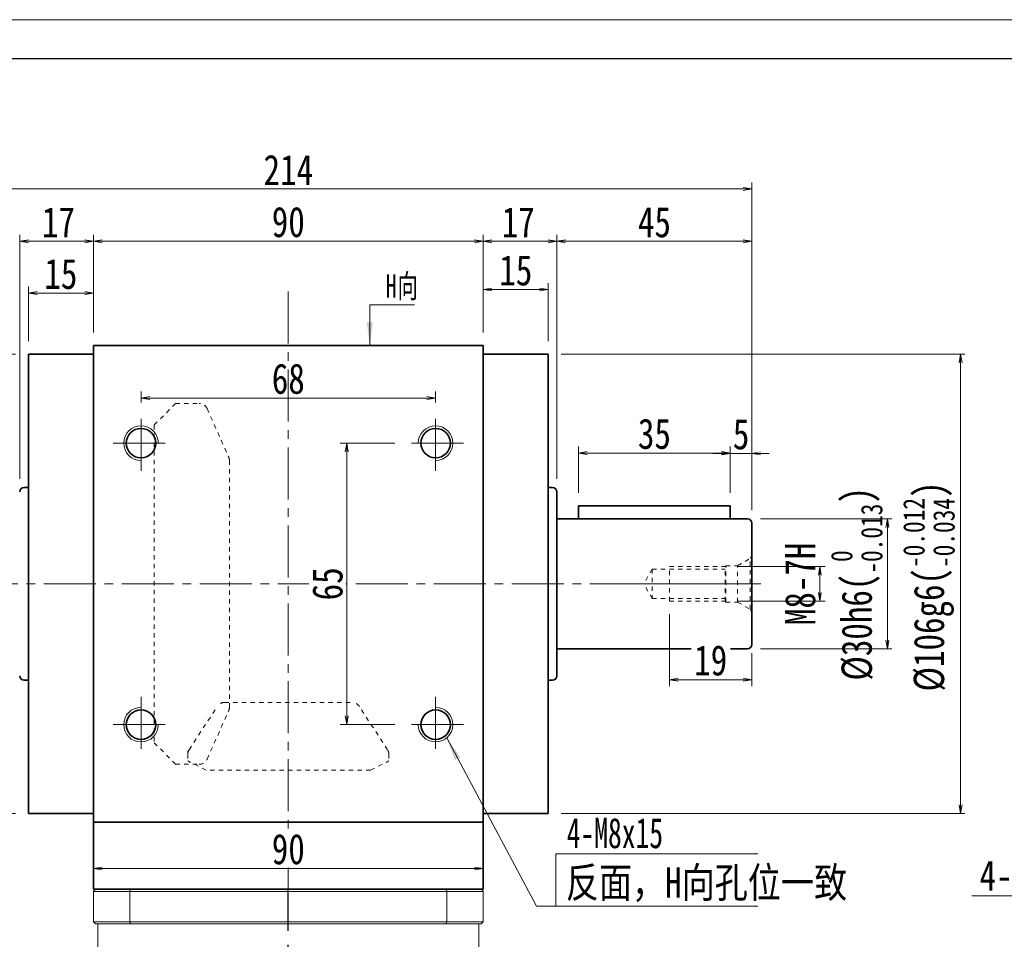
# Model space of a CAD drawing. Header units: millimetres. Extents: x -11 to 780, y -11 to 527.
# Tile 4 of 5: x 157 to 384, y 315 to 527. Entities that reach past the tile are written whole.
import ezdxf

# ---------------------------------------------------------------- set-up
doc = ezdxf.new("R2010")
doc.units = ezdxf.units.MM
for name, pattern in [('CENTER2', [28.575, 19.05, -3.175, 3.175, -3.175]), ('点画线', [18, 12, -2, 2, -2]), ('虚线', [2, 1, -1])]:
    doc.linetypes.add(name, pattern=pattern)
doc.layers.add('3中心线层', color=1, linetype='CENTER2')
for name, color, linetype, lineweight in [('EB0', 7, 'Continuous', 35), ('中心线层', 1, '点画线', 18), ('图框_外框线', 7, 'Continuous', 18), ('尺寸线层', 3, 'Continuous', 18), ('尺寸线层 @ 1', 3, 'Continuous', 18), ('粗实线层', 7, 'Continuous', 35), ('虚线层', 6, '虚线', 18)]:
    doc.layers.add(name, color=color, linetype=linetype, lineweight=lineweight)
doc.styles.add('Annotative', font='SimSun.ttf')
doc.styles.add('宋体', font='SimSun.ttf', dxfattribs={"width": 0.8})
doc.styles.add('标准', font='txt', dxfattribs={"width": 0.667})
doc.dimstyles.new('A水平标注$0', dxfattribs={"dimtxt": 3.5, "dimasz": 2, "dimexe": 1.5, "dimexo": 3, "dimgap": 1.1, "dimtad": 1, "dimtoh": 1, "dimdec": 4, "dimdsep": 46, "dimtxsty": '宋体', "dimblk": 'OPEN', "dimcen": 3, "dimclrd": 3, "dimclre": 3, "dimclrt": 6, "dimadec": 0, "dimazin": 0, "dimtm": 1e-09, "dimtfac": 1, "dimtdec": 4, "dimtix": 1, "dimtmove": 0, "dimatfit": 3, "dimldrblk": 'OPEN', "dimfxl": 0, "dimlwd": 13, "dimlwe": 13, "dimarcsym": 0})
doc.dimstyles.new('D直径标注φ25', dxfattribs={"dimtxt": 3.5, "dimasz": 2, "dimexe": 1, "dimexo": 3, "dimtad": 1, "dimtoh": 1, "dimdec": 1, "dimdsep": 46, "dimtxsty": '宋体', "dimblk": 'OPEN', "dimcen": 3, "dimclrd": 3, "dimclre": 3, "dimclrt": 130, "dimadec": 0, "dimazin": 0, "dimtm": 1e-09, "dimtfac": 1, "dimtdec": 1, "dimtmove": 0, "dimatfit": 0, "dimldrblk": 'OPEN', "dimfxl": 0, "dimlwd": 13, "dimlwe": 13, "dimarcsym": 0})
doc.dimstyles.new('螺孔(M8-7H)', dxfattribs={"dimtxt": 3.5, "dimasz": 2, "dimexe": 1.25, "dimexo": 3, "dimtad": 1, "dimtoh": 1, "dimdec": 4, "dimdsep": 46, "dimtxsty": '宋体', "dimblk": 'OPEN', "dimcen": 3, "dimclrd": 3, "dimclre": 3, "dimclrt": 2, "dimadec": 0, "dimazin": 0, "dimtm": 1e-09, "dimtfac": 1, "dimtdec": 4, "dimtmove": 0, "dimatfit": 3, "dimldrblk": 'OPEN', "dimfxl": 0, "dimlwd": 9, "dimlwe": 9, "dimarcsym": 0})

# ---------------------------------------------------------------- blocks, each defined once
blk = doc.blocks.new('_Open')
at = {"color": 0, "linetype": 'ByBlock', "lineweight": -2}
for p, q in [((-1, 0.17), (0, 0)), ((-1, -0.17), (0, 0)), ((0, 0), (-1, 0))]:
    blk.add_line(p, q, dxfattribs=at)
blk = doc.blocks.new('*D13')
at = {"layer": 'Defpoints', "color": 0, "transparency": 16777216}
for p in [(279.07, 450.11), (279.07, 344.11), (374.25, 344.11)]:
    blk.add_point(p, dxfattribs=at)
at = {"layer": '尺寸线层', "color": 3, "lineweight": 13, "transparency": 16777216}
for p, q in [((282.07, 450.11), (375.25, 450.11)), ((374.25, 448.11), (374.25, 346.11)), ((282.07, 344.11), (375.25, 344.11))]:
    blk.add_line(p, q, dxfattribs=at)
at = {"layer": '尺寸线层', "color": 3, "lineweight": 13, "transparency": 16777216, "xscale": 2, "yscale": 2, "zscale": 2}
for p, rotation in [((374.25, 450.11), 90), ((374.25, 344.11), 270)]:
    blk.add_blockref('_Open', p, dxfattribs=dict(at, rotation=rotation))
at = {"layer": '尺寸线层', "color": 130, "transparency": 16777216, "insert": (366.92, 396.51), "char_height": 7, "attachment_point": 5, "rotation": 90, "style": '宋体'}
blk.add_mtext('{\\A1;\\A1;%%C106g6({\\H0.707107x;\\S-0.012^ -0.034;})}', dxfattribs=at)
blk = doc.blocks.new('*D15')
at = {"layer": 'Defpoints', "color": 0, "transparency": 16777216}
for p in [(159.07, 450.11), (67.21, 344.11), (159.07, 344.11)]:
    blk.add_point(p, dxfattribs=at)
at = {"layer": '尺寸线层', "color": 3, "lineweight": 13, "transparency": 16777216}
for p, q in [((156.07, 450.11), (66.21, 450.11)), ((67.21, 448.11), (67.21, 346.11)), ((156.07, 344.11), (66.21, 344.11))]:
    blk.add_line(p, q, dxfattribs=at)
at = {"layer": '尺寸线层', "color": 3, "lineweight": 13, "transparency": 16777216, "xscale": 2, "yscale": 2, "zscale": 2}
for p, rotation in [((67.21, 450.11), 90), ((67.21, 344.11), 270)]:
    blk.add_blockref('_Open', p, dxfattribs=dict(at, rotation=rotation))
at = {"layer": '尺寸线层', "color": 130, "transparency": 16777216, "insert": (59.88, 398.07), "char_height": 7, "attachment_point": 5, "rotation": 90, "style": '宋体'}
blk.add_mtext('{\\A1;\\A1;%%C106g6({\\H0.707107x;\\S-0.012^ -0.034;})}', dxfattribs=at)
blk = doc.blocks.new('*D16')
at = {"layer": 'Defpoints', "color": 0, "transparency": 16777216}
for p in [(264.07, 476.2), (174.07, 452.11), (264.07, 452.11)]:
    blk.add_point(p, dxfattribs=at)
at = {"layer": '尺寸线层', "color": 3, "lineweight": 13, "transparency": 16777216}
for p, q in [((174.07, 455.11), (174.07, 477.7)), ((264.07, 455.11), (264.07, 477.7)), ((176.07, 476.2), (262.07, 476.2))]:
    blk.add_line(p, q, dxfattribs=at)
at = {"layer": '尺寸线层', "color": 3, "lineweight": 13, "transparency": 16777216, "xscale": 2, "yscale": 2, "zscale": 2, "rotation": 180}
blk.add_blockref('_Open', (174.07, 476.2), dxfattribs=at)
at = {"layer": '尺寸线层', "color": 3, "lineweight": 13, "transparency": 16777216, "xscale": 2, "yscale": 2, "zscale": 2}
blk.add_blockref('_Open', (264.07, 476.2), dxfattribs=at)
at = {"layer": '尺寸线层', "color": 6, "transparency": 16777216, "insert": (219.07, 480.62), "char_height": 7, "attachment_point": 5, "style": '宋体', "bg_fill": 3, "box_fill_scale": 1.1, "bg_fill_color": 257, "bg_fill_transparency": 0}
blk.add_mtext('90', dxfattribs=at)
blk = doc.blocks.new('*D17')
at = {"layer": 'Defpoints', "color": 0, "transparency": 16777216}
for p in [(279.07, 465.07), (264.07, 452.11), (279.07, 450.11)]:
    blk.add_point(p, dxfattribs=at)
at = {"layer": '尺寸线层', "color": 3, "lineweight": 13, "transparency": 16777216}
for p, q in [((264.07, 455.11), (264.07, 466.57)), ((279.07, 453.11), (279.07, 466.57)), ((266.07, 465.07), (277.07, 465.07))]:
    blk.add_line(p, q, dxfattribs=at)
at = {"layer": '尺寸线层', "color": 3, "lineweight": 13, "transparency": 16777216, "xscale": 2, "yscale": 2, "zscale": 2, "rotation": 180}
blk.add_blockref('_Open', (264.07, 465.07), dxfattribs=at)
at = {"layer": '尺寸线层', "color": 3, "lineweight": 13, "transparency": 16777216, "xscale": 2, "yscale": 2, "zscale": 2}
blk.add_blockref('_Open', (279.07, 465.07), dxfattribs=at)
at = {"layer": '尺寸线层', "color": 6, "transparency": 16777216, "insert": (271.57, 469.47), "char_height": 7, "attachment_point": 5, "style": '宋体', "bg_fill": 3, "box_fill_scale": 1.1, "bg_fill_color": 257, "bg_fill_transparency": 0}
blk.add_mtext('15', dxfattribs=at)
blk = doc.blocks.new('*D18')
at = {"layer": 'Defpoints', "color": 0, "transparency": 16777216}
for p in [(159.07, 464.24), (159.07, 450.11), (174.07, 452.11)]:
    blk.add_point(p, dxfattribs=at)
at = {"layer": '尺寸线层', "color": 3, "lineweight": 13, "transparency": 16777216}
for p, q in [((159.07, 453.11), (159.07, 465.74)), ((172.07, 464.24), (161.07, 464.24)), ((174.07, 455.11), (174.07, 465.74))]:
    blk.add_line(p, q, dxfattribs=at)
at = {"layer": '尺寸线层', "color": 3, "lineweight": 13, "transparency": 16777216, "xscale": 2, "yscale": 2, "zscale": 2, "rotation": 180}
blk.add_blockref('_Open', (159.07, 464.24), dxfattribs=at)
at = {"layer": '尺寸线层', "color": 3, "lineweight": 13, "transparency": 16777216, "xscale": 2, "yscale": 2, "zscale": 2}
blk.add_blockref('_Open', (174.07, 464.24), dxfattribs=at)
at = {"layer": '尺寸线层', "color": 6, "transparency": 16777216, "insert": (166.57, 468.64), "char_height": 7, "attachment_point": 5, "style": '宋体', "bg_fill": 3, "box_fill_scale": 1.1, "bg_fill_color": 257, "bg_fill_transparency": 0}
blk.add_mtext('15', dxfattribs=at)
blk = doc.blocks.new('*D19')
at = {"layer": 'Defpoints', "color": 0, "transparency": 16777216}
for p in [(157.07, 476.2), (174.07, 452.11), (157.07, 418.36)]:
    blk.add_point(p, dxfattribs=at)
at = {"layer": '尺寸线层', "color": 3, "lineweight": 13, "transparency": 16777216}
for p, q in [((157.07, 421.36), (157.07, 477.7)), ((174.07, 455.11), (174.07, 477.7)), ((172.07, 476.2), (159.07, 476.2))]:
    blk.add_line(p, q, dxfattribs=at)
at = {"layer": '尺寸线层', "color": 3, "lineweight": 13, "transparency": 16777216, "xscale": 2, "yscale": 2, "zscale": 2, "rotation": 180}
blk.add_blockref('_Open', (157.07, 476.2), dxfattribs=at)
at = {"layer": '尺寸线层', "color": 3, "lineweight": 13, "transparency": 16777216, "xscale": 2, "yscale": 2, "zscale": 2}
blk.add_blockref('_Open', (174.07, 476.2), dxfattribs=at)
at = {"layer": '尺寸线层', "color": 6, "transparency": 16777216, "insert": (166.01, 480.6), "char_height": 7, "attachment_point": 5, "style": '宋体', "bg_fill": 3, "box_fill_scale": 1.1, "bg_fill_color": 257, "bg_fill_transparency": 0}
blk.add_mtext('17', dxfattribs=at)
blk = doc.blocks.new('*D20')
at = {"layer": 'Defpoints', "color": 0, "transparency": 16777216}
for p in [(112.07, 488.29), (112.07, 411.11), (326.07, 411.11)]:
    blk.add_point(p, dxfattribs=at)
at = {"layer": '尺寸线层', "color": 3, "lineweight": 13, "transparency": 16777216}
for p, q in [((112.07, 414.11), (112.07, 489.79)), ((326.07, 414.11), (326.07, 489.79)), ((324.07, 488.29), (114.07, 488.29))]:
    blk.add_line(p, q, dxfattribs=at)
at = {"layer": '尺寸线层', "color": 3, "lineweight": 13, "transparency": 16777216, "xscale": 2, "yscale": 2, "zscale": 2, "rotation": 180}
blk.add_blockref('_Open', (112.07, 488.29), dxfattribs=at)
at = {"layer": '尺寸线层', "color": 3, "lineweight": 13, "transparency": 16777216, "xscale": 2, "yscale": 2, "zscale": 2}
blk.add_blockref('_Open', (326.07, 488.29), dxfattribs=at)
at = {"layer": '尺寸线层', "color": 6, "transparency": 16777216, "insert": (219.07, 492.69), "char_height": 7, "attachment_point": 5, "style": '宋体', "bg_fill": 3, "box_fill_scale": 1.1, "bg_fill_color": 257, "bg_fill_transparency": 0}
blk.add_mtext('214', dxfattribs=at)
blk = doc.blocks.new('*X5')
at = {"layer": '尺寸线层', "linetype": 'Continuous'}
blk.add_hatch(color=0, dxfattribs=at).paths.add_polyline_path([(-1.02, -9.39), (-1.69, -3.99), (-0.34, -3.99)], flags=0)
at = {"layer": '尺寸线层', "color": 0, "linetype": 'Continuous'}
blk.add_line((-1.02, -9.39), (-1.02, 0), dxfattribs=at)
at = {"layer": '尺寸线层', "color": 0}
for p, q in [((-1.02, 0), (0, 0)), ((0, 0), (9.3, 0)), ((0, 0), (0, 0))]:
    blk.add_line(p, q, dxfattribs=at)
at = {"layer": '尺寸线层', "color": 0, "insert": (2.7, 1.08), "char_height": 5.4, "width": 13.1923, "attachment_point": 7, "line_spacing_factor": 1.15057, "style": '标准'}
blk.add_mtext('\\T1.1;H向', dxfattribs=at)
blk = doc.blocks.new('*D30')
at = {"layer": 'Defpoints', "color": 0, "transparency": 16777216}
for p in [(325.07, 412.11), (325.07, 382.11), (357.36, 382.11)]:
    blk.add_point(p, dxfattribs=at)
at = {"layer": '尺寸线层', "color": 3, "lineweight": 13, "transparency": 16777216}
for p, q in [((328.07, 412.11), (358.36, 412.11)), ((357.36, 410.11), (357.36, 384.11)), ((328.07, 382.11), (358.36, 382.11))]:
    blk.add_line(p, q, dxfattribs=at)
at = {"layer": '尺寸线层', "color": 3, "lineweight": 13, "transparency": 16777216, "xscale": 2, "yscale": 2, "zscale": 2}
for p, rotation in [((357.36, 412.11), 90), ((357.36, 382.11), 270)]:
    blk.add_blockref('_Open', p, dxfattribs=dict(at, rotation=rotation))
at = {"layer": '尺寸线层', "color": 130, "transparency": 16777216, "insert": (350.25, 397.11), "char_height": 7, "attachment_point": 5, "rotation": 90, "style": '宋体'}
blk.add_mtext('{\\A1;\\A1;%%C30h6({\\H0.707107x;\\S 0^ -0.013;})}', dxfattribs=at)
blk = doc.blocks.new('*D31')
at = {"layer": 'Defpoints', "color": 0, "transparency": 16777216}
for p in [(321.07, 427.24), (321.07, 415.11), (326.07, 411.11)]:
    blk.add_point(p, dxfattribs=at)
at = {"layer": '尺寸线层', "color": 3, "lineweight": 13, "transparency": 16777216}
for p, q in [((321.07, 418.11), (321.07, 428.74)), ((326.07, 414.11), (326.07, 428.74)), ((319.07, 427.24), (317.07, 427.24)), ((326.07, 427.24), (321.07, 427.24)), ((328.07, 427.24), (330.07, 427.24))]:
    blk.add_line(p, q, dxfattribs=at)
at = {"layer": '尺寸线层', "color": 3, "lineweight": 13, "transparency": 16777216, "xscale": 2, "yscale": 2, "zscale": 2}
blk.add_blockref('_Open', (321.07, 427.24), dxfattribs=at)
at = {"layer": '尺寸线层', "color": 3, "lineweight": 13, "transparency": 16777216, "xscale": 2, "yscale": 2, "zscale": 2, "rotation": 180}
blk.add_blockref('_Open', (326.07, 427.24), dxfattribs=at)
at = {"layer": '尺寸线层', "color": 6, "transparency": 16777216, "insert": (323.57, 431.63), "char_height": 7, "attachment_point": 5, "style": '宋体', "bg_fill": 3, "box_fill_scale": 1.1, "bg_fill_color": 257, "bg_fill_transparency": 0}
blk.add_mtext('5', dxfattribs=at)
blk = doc.blocks.new('*D32')
at = {"layer": 'Defpoints', "color": 0, "transparency": 16777216}
for p in [(286.07, 427.3), (286.07, 415.11), (321.07, 415.11)]:
    blk.add_point(p, dxfattribs=at)
at = {"layer": '尺寸线层', "color": 3, "lineweight": 13, "transparency": 16777216}
for p, q in [((286.07, 418.11), (286.07, 428.8)), ((319.07, 427.3), (288.07, 427.3)), ((321.07, 418.11), (321.07, 428.8))]:
    blk.add_line(p, q, dxfattribs=at)
at = {"layer": '尺寸线层', "color": 3, "lineweight": 13, "transparency": 16777216, "xscale": 2, "yscale": 2, "zscale": 2, "rotation": 180}
blk.add_blockref('_Open', (286.07, 427.3), dxfattribs=at)
at = {"layer": '尺寸线层', "color": 3, "lineweight": 13, "transparency": 16777216, "xscale": 2, "yscale": 2, "zscale": 2}
blk.add_blockref('_Open', (321.07, 427.3), dxfattribs=at)
at = {"layer": '尺寸线层', "color": 6, "transparency": 16777216, "insert": (303.57, 431.72), "char_height": 7, "attachment_point": 5, "style": '宋体', "bg_fill": 3, "box_fill_scale": 1.1, "bg_fill_color": 257, "bg_fill_transparency": 0}
blk.add_mtext('35', dxfattribs=at)
blk = doc.blocks.new('m8-11111_3')
at = {"layer": '中心线层', "linetype": '点画线', "lineweight": 18}
blk.add_line((27.67, 0), (-2.1, 0), dxfattribs=at)
at = {"layer": '粗实线层', "color": 6, "linetype": '虚线', "lineweight": 18}
for p, q in [((0, -6.6), (0, 6.6)), ((0, 6.6), (0.43, 5.86)), ((3.3, 4.2), (0.43, 5.86)), ((0.43, -5.86), (0.43, 5.86)), ((6, 4.2), (3.3, 4.2)), ((3.3, -4.2), (3.3, 4.2)), ((6.2, 4), (6, 4.2)), ((6, -4.2), (6, 4.2)), ((19, 4), (6.2, 4)), ((6.2, -4), (6.2, 4)), ((23, 3.4), (6.2, 3.4)), ((19, -4), (19, 4)), ((23, 3.4), (24.96, 0)), ((23, 3.4), (23, -3.4)), ((23, -3.4), (24.96, 0)), ((3.3, -4.2), (0.43, -5.86)), ((6, -4.2), (3.3, -4.2)), ((6.2, -4), (6, -4.2)), ((23, -3.4), (6.2, -3.4)), ((19, -4), (6.2, -4)), ((0, -6.6), (0.43, -5.86))]:
    blk.add_line(p, q, dxfattribs=at)
blk = doc.blocks.new('*D33')
at = {"layer": 'Defpoints', "color": 0, "transparency": 16777216}
for p in [(319.87, 401.11), (319.87, 393.11), (341.75, 393.11)]:
    blk.add_point(p, dxfattribs=at)
at = {"layer": '尺寸线层', "color": 3, "lineweight": 9, "transparency": 16777216}
for p, q in [((322.87, 401.11), (343, 401.11)), ((341.75, 399.11), (341.75, 395.11)), ((322.87, 393.11), (343, 393.11))]:
    blk.add_line(p, q, dxfattribs=at)
at = {"layer": '尺寸线层', "color": 3, "lineweight": 9, "transparency": 16777216, "xscale": 2, "yscale": 2, "zscale": 2}
for p, rotation in [((341.75, 401.11), 90), ((341.75, 393.11), 270)]:
    blk.add_blockref('_Open', p, dxfattribs=dict(at, rotation=rotation))
at = {"layer": '尺寸线层', "color": 2, "transparency": 16777216, "insert": (337.25, 397.11), "char_height": 7, "attachment_point": 5, "rotation": 90, "style": '宋体'}
blk.add_mtext('M8-7H', dxfattribs=at)
blk = doc.blocks.new('*D34')
at = {"layer": 'Defpoints', "color": 0, "transparency": 16777216}
for p in [(307.07, 393.11), (326.07, 384.11), (307.07, 374.99)]:
    blk.add_point(p, dxfattribs=at)
at = {"layer": '尺寸线层', "color": 3, "lineweight": 13, "transparency": 16777216}
for p, q in [((307.07, 390.11), (307.07, 373.49)), ((326.07, 381.11), (326.07, 373.49)), ((324.07, 374.99), (309.07, 374.99))]:
    blk.add_line(p, q, dxfattribs=at)
at = {"layer": '尺寸线层', "color": 3, "lineweight": 13, "transparency": 16777216, "xscale": 2, "yscale": 2, "zscale": 2, "rotation": 180}
blk.add_blockref('_Open', (307.07, 374.99), dxfattribs=at)
at = {"layer": '尺寸线层', "color": 3, "lineweight": 13, "transparency": 16777216, "xscale": 2, "yscale": 2, "zscale": 2}
blk.add_blockref('_Open', (326.07, 374.99), dxfattribs=at)
at = {"layer": '尺寸线层', "color": 6, "transparency": 16777216, "insert": (316.57, 379.41), "char_height": 7, "attachment_point": 5, "style": '宋体', "bg_fill": 3, "box_fill_scale": 1.1, "bg_fill_color": 257, "bg_fill_transparency": 0}
blk.add_mtext('19', dxfattribs=at)
blk = doc.blocks.new('*D35')
at = {"layer": 'Defpoints', "color": 0, "transparency": 16777216}
for p in [(281.07, 476.2), (281.07, 418.36), (326.07, 411.11)]:
    blk.add_point(p, dxfattribs=at)
at = {"layer": '尺寸线层', "color": 3, "lineweight": 13, "transparency": 16777216}
for p, q in [((281.07, 421.36), (281.07, 477.7)), ((326.07, 414.11), (326.07, 477.7)), ((324.07, 476.2), (283.07, 476.2))]:
    blk.add_line(p, q, dxfattribs=at)
at = {"layer": '尺寸线层', "color": 3, "lineweight": 13, "transparency": 16777216, "xscale": 2, "yscale": 2, "zscale": 2, "rotation": 180}
blk.add_blockref('_Open', (281.07, 476.2), dxfattribs=at)
at = {"layer": '尺寸线层', "color": 3, "lineweight": 13, "transparency": 16777216, "xscale": 2, "yscale": 2, "zscale": 2}
blk.add_blockref('_Open', (326.07, 476.2), dxfattribs=at)
at = {"layer": '尺寸线层', "color": 6, "transparency": 16777216, "insert": (303.57, 480.58), "char_height": 7, "attachment_point": 5, "style": '宋体', "bg_fill": 3, "box_fill_scale": 1.1, "bg_fill_color": 257, "bg_fill_transparency": 0}
blk.add_mtext('45', dxfattribs=at)
blk = doc.blocks.new('*D36')
at = {"layer": 'Defpoints', "color": 0, "transparency": 16777216}
for p in [(281.07, 476.2), (264.07, 452.11), (281.07, 418.36)]:
    blk.add_point(p, dxfattribs=at)
at = {"layer": '尺寸线层', "color": 3, "lineweight": 13, "transparency": 16777216}
for p, q in [((264.07, 455.11), (264.07, 477.7)), ((281.07, 421.36), (281.07, 477.7)), ((266.07, 476.2), (279.07, 476.2))]:
    blk.add_line(p, q, dxfattribs=at)
at = {"layer": '尺寸线层', "color": 3, "lineweight": 13, "transparency": 16777216, "xscale": 2, "yscale": 2, "zscale": 2, "rotation": 180}
blk.add_blockref('_Open', (264.07, 476.2), dxfattribs=at)
at = {"layer": '尺寸线层', "color": 3, "lineweight": 13, "transparency": 16777216, "xscale": 2, "yscale": 2, "zscale": 2}
blk.add_blockref('_Open', (281.07, 476.2), dxfattribs=at)
at = {"layer": '尺寸线层', "color": 6, "transparency": 16777216, "insert": (272.13, 480.6), "char_height": 7, "attachment_point": 5, "style": '宋体', "bg_fill": 3, "box_fill_scale": 1.1, "bg_fill_color": 257, "bg_fill_transparency": 0}
blk.add_mtext('17', dxfattribs=at)
blk = doc.blocks.new('*D39')
at = {"layer": 'Defpoints', "color": 0, "transparency": 16777216}
for p in [(253.07, 440.01), (185.07, 436.01), (253.07, 436.01)]:
    blk.add_point(p, dxfattribs=at)
at = {"layer": '尺寸线层', "color": 3, "lineweight": 13, "transparency": 16777216}
for p, q in [((185.07, 439.01), (185.07, 441.51)), ((253.07, 439.01), (253.07, 441.51)), ((187.07, 440.01), (251.07, 440.01))]:
    blk.add_line(p, q, dxfattribs=at)
at = {"layer": '尺寸线层', "color": 3, "lineweight": 13, "transparency": 16777216, "xscale": 2, "yscale": 2, "zscale": 2, "rotation": 180}
blk.add_blockref('_Open', (185.07, 440.01), dxfattribs=at)
at = {"layer": '尺寸线层', "color": 3, "lineweight": 13, "transparency": 16777216, "xscale": 2, "yscale": 2, "zscale": 2}
blk.add_blockref('_Open', (253.07, 440.01), dxfattribs=at)
at = {"layer": '尺寸线层', "color": 6, "transparency": 16777216, "insert": (219.07, 444.43), "char_height": 7, "attachment_point": 5, "style": '宋体', "bg_fill": 3, "box_fill_scale": 1.1, "bg_fill_color": 257, "bg_fill_transparency": 0}
blk.add_mtext('68', dxfattribs=at)
blk = doc.blocks.new('*D40')
at = {"layer": 'Defpoints', "color": 0, "transparency": 16777216}
for p in [(246.67, 429.61), (232.56, 364.61), (246.67, 364.61)]:
    blk.add_point(p, dxfattribs=at)
at = {"layer": '尺寸线层', "color": 3, "lineweight": 13, "transparency": 16777216}
for p, q in [((243.67, 429.61), (231.06, 429.61)), ((232.56, 427.61), (232.56, 366.61)), ((243.67, 364.61), (231.06, 364.61))]:
    blk.add_line(p, q, dxfattribs=at)
at = {"layer": '尺寸线层', "color": 3, "lineweight": 13, "transparency": 16777216, "xscale": 2, "yscale": 2, "zscale": 2}
for p, rotation in [((232.56, 429.61), 90), ((232.56, 364.61), 270)]:
    blk.add_blockref('_Open', p, dxfattribs=dict(at, rotation=rotation))
at = {"layer": '尺寸线层', "color": 6, "transparency": 16777216, "insert": (228.14, 397.11), "char_height": 7, "attachment_point": 5, "rotation": 90, "style": '宋体', "bg_fill": 3, "box_fill_scale": 1.1, "bg_fill_color": 257, "bg_fill_transparency": 0}
blk.add_mtext('65', dxfattribs=at)
blk = doc.blocks.new('*D42')
at = {"color": 3, "lineweight": 9, "transparency": 16777216}
for p, q in [((439.03, 355.33), (440.46, 356.72)), ((437.59, 353.93), (431.85, 348.36)), ((407.91, 325.12), (430.42, 346.97)), ((376.85, 325.12), (407.91, 325.12))]:
    blk.add_line(p, q, dxfattribs=at)
at = {"layer": 'Defpoints', "color": 0, "transparency": 16777216}
for p in [(437.59, 353.93), (431.85, 348.36)]:
    blk.add_point(p, dxfattribs=at)
at = {"color": 3, "lineweight": 9, "transparency": 16777216, "xscale": 2, "yscale": 2, "zscale": 2}
for p, rotation in [((437.59, 353.93), 224.1455887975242), ((431.85, 348.36), 44.14558879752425)]:
    blk.add_blockref('_Open', p, dxfattribs=dict(at, rotation=rotation))
at = {"color": 2, "transparency": 16777216, "insert": (391.88, 329.69), "char_height": 7, "attachment_point": 5, "style": '宋体'}
blk.add_mtext('4-M8{\\famgdt|b0|i0|c0|p0;x}{16}', dxfattribs=at)
blk = doc.blocks.new('*D48')
at = {"layer": 'Defpoints', "color": 0, "transparency": 16777216}
for p in [(174.07, 334.36), (264.07, 334.36), (264.07, 331.4)]:
    blk.add_point(p, dxfattribs=at)
at = {"layer": '尺寸线层', "color": 3, "lineweight": 13, "transparency": 16777216}
for p, q in [((174.07, 331.36), (174.07, 329.9)), ((176.07, 331.4), (262.07, 331.4)), ((264.07, 331.36), (264.07, 329.9))]:
    blk.add_line(p, q, dxfattribs=at)
at = {"layer": '尺寸线层', "color": 3, "lineweight": 13, "transparency": 16777216, "xscale": 2, "yscale": 2, "zscale": 2, "rotation": 180}
blk.add_blockref('_Open', (174.07, 331.4), dxfattribs=at)
at = {"layer": '尺寸线层', "color": 3, "lineweight": 13, "transparency": 16777216, "xscale": 2, "yscale": 2, "zscale": 2}
blk.add_blockref('_Open', (264.07, 331.4), dxfattribs=at)
at = {"layer": '尺寸线层', "color": 6, "transparency": 16777216, "insert": (219.07, 335.83), "char_height": 7, "attachment_point": 5, "style": '宋体', "bg_fill": 3, "box_fill_scale": 1.1, "bg_fill_color": 257, "bg_fill_transparency": 0}
blk.add_mtext('90', dxfattribs=at)

msp = doc.modelspace()

# ---------------------------------------------------------------- hatches: boundary and pattern name
at = {"layer": '尺寸线层', "linetype": 'Continuous'}
msp.add_hatch(color=0, dxfattribs=at).paths.add_polyline_path([(255.62273, 361.53074), (258.75786, 357.08253), (257.56645, 356.44767)], flags=0)

# ---------------------------------------------------------------- linework, layer by layer
at = {"color": 7, "linetype": 'Continuous', "lineweight": 15}
for p, q in [((174.06948, 326.10985), (182.47713, 326.10985)), ((174.06948, 319.10985), (174.06948, 326.10985)), ((182.6552, 326.60985), (174.56948, 326.60985)), ((182.47713, 326.10985), (182.47713, 319.10985)), ((182.47713, 326.10985), (255.66183, 326.10985)), ((255.48376, 326.60985), (182.6552, 326.60985)), ((263.56948, 326.60985), (255.48376, 326.60985)), ((255.66183, 326.10985), (264.06948, 326.10985)), ((255.66183, 319.10985), (255.66183, 326.10985)), ((264.06948, 326.10985), (264.06948, 319.10985)), ((182.47713, 319.10985), (174.06948, 319.10985)), ((174.56948, 318.60985), (182.6552, 318.60985)), ((255.66183, 319.10985), (182.47713, 319.10985)), ((182.6552, 318.60985), (255.48376, 318.60985)), ((255.48376, 318.60985), (263.56948, 318.60985)), ((264.06948, 319.10985), (255.66183, 319.10985))]:
    msp.add_line(p, q, dxfattribs=at)
for points in [[(174.56948, 326.60985), (174.06948, 326.10985)], [(182.6552, 326.60985), (182.47713, 326.10985)], [(255.48376, 326.60985), (255.66183, 326.10985)], [(263.56948, 326.60985), (264.06948, 326.10985)], [(174.06948, 319.10985), (174.56948, 318.60985)], [(175.06948, 291.60985), (175.06948, 318.60985)], [(182.47713, 319.10985), (182.6552, 318.60985)], [(255.66183, 319.10985), (255.48376, 318.60985)], [(263.06948, 318.60985), (263.06948, 291.60985)], [(263.56948, 318.60985), (264.06948, 319.10985)]]:
    msp.add_open_spline(points, degree=1, dxfattribs=at)
at = {"layer": '3中心线层'}
msp.add_line((219.07297, 174.09595), (219.06948, 326.60985), dxfattribs=at)
at = {"layer": 'EB0'}
msp.add_line((264.06948, 326.60985), (174.06948, 326.60985), dxfattribs=at)
at = {"layer": '中心线层'}
for p, q in [((108.65976, 397.10985), (328.16948, 397.10985)), ((185.06948, 371.00985), (185.06948, 358.20985)), ((253.06948, 371.00985), (253.06948, 358.20985)), ((178.66948, 364.60985), (191.46948, 364.60985))]:
    msp.add_line(p, q, dxfattribs=at)
at = {"layer": '图框_外框线', "color": 3}
msp.add_lwpolyline([(-7.3038, -10.83806), (753.78886, -10.83806), (753.78886, 527.36319), (-7.3038, 527.36319)], close=True, dxfattribs=at)
at = {"layer": '图框_外框线', "color": 3, "lineweight": 25}
msp.add_lwpolyline([(37.99933, -1.77743), (744.72824, -1.77743), (744.72824, 518.30256), (37.99933, 518.30256)], close=True, dxfattribs=at)
at = {"layer": '尺寸线层', "color": 0, "linetype": 'Continuous'}
msp.add_line((255.62273, 361.53074), (276.31948, 322.68993), dxfattribs=at)
at = {"layer": '尺寸线层', "color": 0}
for p, q in [((280.79963, 334.76929), (327.41043, 334.76929)), ((280.79963, 322.68993), (280.79963, 334.76929)), ((276.31948, 322.68993), (280.79963, 322.68993)), ((280.79963, 322.68993), (327.41043, 322.68993))]:
    msp.add_line(p, q, dxfattribs=at)
at = {"layer": '粗实线层'}
for p, q in [((174.06948, 450.10985), (159.06948, 450.10985)), ((159.06948, 344.10985), (159.06948, 450.10985)), ((174.06948, 452.10985), (264.06948, 452.10985)), ((174.06948, 342.10985), (174.06948, 452.10985)), ((264.06948, 342.10985), (264.06948, 452.10985)), ((264.06948, 450.10985), (279.06948, 450.10985)), ((279.06948, 344.10985), (279.06948, 450.10985)), ((159.06948, 419.35985), (158.06948, 419.35985)), ((325.06948, 382.10985), (281.06948, 382.10985)), ((159.06948, 374.85985), (158.06948, 374.85985)), ((279.06948, 374.85985), (280.06948, 374.85985)), ((159.06948, 344.10985), (174.06948, 344.10985)), ((174.06948, 344.10985), (159.06948, 344.10985)), ((264.06948, 344.10985), (279.06948, 344.10985)), ((174.06948, 342.10985), (264.06948, 342.10985)), ((174.06948, 326.60985), (174.06948, 342.10985)), ((264.06948, 326.60985), (264.06948, 342.10985))]:
    msp.add_line(p, q, dxfattribs=at)
for centre in [(185.06948, 364.60985), (253.06948, 364.60985)]:
    msp.add_circle(centre, 3.4, dxfattribs=at)
for centre, start, end in [((158.06948, 418.35985), 89.9999999, 179.9999999), ((325.06948, 383.10985), 269.9999999, 359.9999999), ((158.06948, 375.85985), 180, 270), ((280.06948, 375.85985), 270.0000001, 0.0000001)]:
    msp.add_arc(centre, 1, start, end, dxfattribs=at)
at = {"layer": '粗实线层', "lineweight": 18}
for centre, start, end in [((185.06948, 364.60985), 90, 360), ((253.06948, 364.60985), 180, 90)]:
    msp.add_arc(centre, 4, start, end, dxfattribs=at)
at = {"layer": '虚线层'}
for p, q in [((193.06948, 438.74985), (188.06948, 433.74985)), ((193.06948, 438.74985), (198.50263, 438.74985)), ((200.3302, 437.56226), (205.30704, 426.36656)), ((188.06948, 433.74985), (188.06948, 360.46985)), ((205.47948, 425.58153), (205.47948, 368.63817)), ((196.1765, 358.80527), (202.70465, 368.87056)), ((204.34215, 369.71985), (233.8462, 369.71985)), ((241.96245, 358.80527), (235.4343, 368.87056)), ((200.3302, 356.65744), (205.30704, 367.85314)), ((193.06948, 355.46985), (188.06948, 360.46985)), ((195.85448, 358.30877), (196.1765, 358.80527)), ((195.85448, 358.30877), (195.85448, 357.77785)), ((195.85448, 357.77785), (195.85448, 356.22039)), ((242.28448, 357.77785), (242.28448, 356.22039)), ((193.06948, 355.46985), (198.50263, 355.46985)), ((200.07526, 354.10985), (195.85448, 356.22039)), ((238.0637, 354.10985), (242.28448, 356.22039)), ((238.0637, 354.10985), (200.07526, 354.10985))]:
    msp.add_line(p, q, dxfattribs=at)
for centre, start, end in [((198.50263, 436.74985), 23.9666667, 90), ((203.47948, 425.55415), 0, 23.9666667), ((204.34215, 367.71985), 90, 147.0333333), ((203.47948, 368.66555), 336.0333333, 0), ((233.7968, 367.71985), 32.9666667, 90), ((197.85448, 357.71697), 147.0333333, 180), ((240.28448, 357.71697), 0, 32.9666667), ((198.50263, 357.46985), 270, 336.0333333)]:
    msp.add_arc(centre, 2, start, end, dxfattribs=at)

# ---------------------------------------------------------------- block references
at = {"layer": '粗实线层', "xscale": -1}
msp.add_blockref('m8-11111_3', (326.06948, 397.10985), dxfattribs=at)

# ---------------------------------------------------------------- texts
at = {"layer": '尺寸线层', "color": 0, "style": '标准', "width": 0.667}
msp.add_text('4-M8x15', height=7, dxfattribs=at).set_placement((283.33497, 336.09992))
at = {"layer": '尺寸线层 @ 1', "color": 0, "style": 'Annotative', "width": 0.8}
msp.add_text('反面，H向孔位一致', height=7, dxfattribs=at).set_placement((283.12915, 324.66479))

# ---------------------------------------------------------------- dimensions: what is measured, and where the dimension line sits
dim = msp.add_diameter_dim_2p(p1=(437.59348, 353.93384), p2=(431.8529, 348.36197), text='4-M<>{\\famgdt|b0|i0|c0|p0;x}{16}', dimstyle='螺孔(M8-7H)', override={"dimtxt": 7, "dimgap": 1, "dimtad": 1, "dimtih": 0, "dimtoh": 1, "dimdec": 4, "dimlfac": 1, "dimpost": '<>', "dimcen": 0, "dimse1": 0, "dimse2": 0, "dimsd1": 0, "dimsd2": 0, "dimtix": 0, "dimtofl": 1, "dimatfit": 3, "dimtvp": 0.1, "dimtfill": 0})
dim.commit()
dim.dimension.update_dxf_attribs({"geometry": '*D42', "text_midpoint": (391.87844, 325.118), "dimtype": 163})
at = {"layer": '尺寸线层'}
for base, p1, p2, picture, middle in [((67.20941, 344.10985), (159.06948, 450.10985), (159.06948, 344.10985), '*D15', (67.20941, 398.0656)), ((374.24525, 344.10985), (279.06948, 450.10985), (279.06948, 344.10985), '*D13', (374.24525, 396.51229))]:
    dim = msp.add_linear_dim(base=base, p1=p1, p2=p2, angle=270, text='{\\A1;\\A1;%%C106g6({\\H0.707107x;\\S-0.012^ -0.034;})}', dimstyle='D直径标注φ25', override={"dimtxt": 7, "dimgap": 1, "dimpost": 'φ<>', "dimtp": -0.012, "dimtm": 0.034, "dimtdec": 3, "dimtfill": 0, "dimtzin": 8}, dxfattribs=at)
    dim.commit()
    dim.dimension.update_dxf_attribs({"geometry": picture, "text_midpoint": middle, "dimtype": 160})

# ---------------------------------------------------------------- next in the draw order: dimensions: what is measured, and where the dimension line sits
dim = msp.add_linear_dim(base=(264.06948, 476.20112), p1=(174.06948, 452.10985), p2=(264.06948, 452.10985), dimstyle='A水平标注$0', override={"dimtxt": 7, "dimgap": 1, "dimdec": 1, "dimpost": '<>', "dimblk": 'Open', "dimtvp": 0.1, "dimtfill": 1, "dimtfillclr": 256}, dxfattribs=at)
dim.commit()
dim.dimension.update_dxf_attribs({"geometry": '*D16', "text_midpoint": (219.06948, 476.20112), "dimtype": 160})

# ---------------------------------------------------------------- next in the draw order: dimensions: what is measured, and where the dimension line sits
for base, p1, p2, picture, middle in [((159.06948, 464.23831), (174.06948, 452.10985), (159.06948, 450.10985), '*D18', (166.56948, 464.23831)), ((279.06948, 465.06986), (264.06948, 452.10985), (279.06948, 450.10985), '*D17', (271.56948, 465.06986))]:
    dim = msp.add_linear_dim(base=base, p1=p1, p2=p2, dimstyle='A水平标注$0', override={"dimtxt": 7, "dimgap": 1, "dimdec": 1, "dimpost": '<>', "dimblk": 'Open', "dimtvp": 0.1, "dimtfill": 1, "dimtfillclr": 256}, dxfattribs=at)
    dim.commit()
    dim.dimension.update_dxf_attribs({"geometry": picture, "text_midpoint": middle, "dimtype": 160})

# ---------------------------------------------------------------- next in the draw order: dimensions: what is measured, and where the dimension line sits
dim = msp.add_linear_dim(base=(157.06948, 476.20112), p1=(174.06948, 452.10985), p2=(157.06948, 418.35985), dimstyle='A水平标注$0', override={"dimtxt": 7, "dimgap": 1, "dimdec": 1, "dimpost": '<>', "dimblk": 'Open', "dimtvp": 0.1, "dimtfill": 1, "dimtfillclr": 256}, dxfattribs=at)
dim.commit()
dim.dimension.update_dxf_attribs({"geometry": '*D19', "text_midpoint": (166.01284, 476.20112), "dimtype": 160})

# ---------------------------------------------------------------- next in the draw order: dimensions: what is measured, and where the dimension line sits
dim = msp.add_linear_dim(base=(112.06948, 488.28589), p1=(326.06948, 411.10985), p2=(112.06948, 411.10985), dimstyle='A水平标注$0', override={"dimtxt": 7, "dimgap": 1, "dimdec": 1, "dimpost": '<>', "dimblk": 'Open', "dimtvp": 0.1, "dimtfill": 1, "dimtfillclr": 256}, dxfattribs=at)
dim.commit()
dim.dimension.update_dxf_attribs({"geometry": '*D20', "text_midpoint": (219.06948, 488.28589), "dimtype": 160})

# ---------------------------------------------------------------- next in the draw order: linework, layer by layer
at = {"layer": '中心线层'}
for p, q in [((185.06948, 423.20985), (185.06948, 436.00985)), ((178.66948, 429.60985), (191.46948, 429.60985)), ((259.46948, 429.60985), (246.66948, 429.60985))]:
    msp.add_line(p, q, dxfattribs=at)
at = {"layer": '粗实线层'}
for p, q in [((279.06948, 419.35985), (280.06948, 419.35985)), ((281.06948, 375.85985), (281.06948, 418.35985)), ((321.06948, 415.10985), (286.06948, 415.10985)), ((286.06948, 415.10985), (286.06948, 412.10985)), ((321.06948, 412.10985), (321.06948, 415.10985)), ((281.06948, 412.10985), (325.06948, 412.10985)), ((326.06948, 411.10985), (326.06948, 383.10985))]:
    msp.add_line(p, q, dxfattribs=at)
for centre in [(185.06948, 429.60985), (253.06948, 429.60985)]:
    msp.add_circle(centre, 3.4, dxfattribs=at)
at = {"layer": '粗实线层', "lineweight": 18}
for centre, start, end in [((185.06948, 429.60985), 0, 270), ((253.06948, 429.60985), 270, 180)]:
    msp.add_arc(centre, 4, start, end, dxfattribs=at)
at = {"layer": '粗实线层'}
for centre, start in [((280.06948, 418.35985), 360), ((325.06948, 411.10985), 0)]:
    msp.add_arc(centre, 1, start, 90, dxfattribs=at)

# ---------------------------------------------------------------- next in the draw order: block references
at = {"layer": '尺寸线层'}
msp.add_blockref('*X5', (238.8966, 461.49905), dxfattribs=at)

# ---------------------------------------------------------------- next in the draw order: dimensions: what is measured, and where the dimension line sits
dim = msp.add_linear_dim(base=(357.36155, 382.10985), p1=(325.06948, 412.10985), p2=(325.06948, 382.10985), angle=270, text='{\\A1;\\A1;%%C30h6({\\H0.707107x;\\S 0^ -0.013;})}', dimstyle='D直径标注φ25', override={"dimtxt": 7, "dimgap": 1, "dimpost": 'φ<>', "dimtp": 0, "dimtm": 0.013, "dimtdec": 3, "dimtfill": 0, "dimtzin": 8}, dxfattribs=at)
dim.commit()
dim.dimension.update_dxf_attribs({"geometry": '*D30', "text_midpoint": (357.36155, 397.10985), "dimtype": 160})

# ---------------------------------------------------------------- next in the draw order: dimensions: what is measured, and where the dimension line sits
for base, p1, p2, picture, middle in [((253.06948, 440.00713), (185.06948, 436.00985), (253.06948, 436.00985), '*D39', (219.06948, 440.00713)), ((321.06948, 427.24392), (326.06948, 411.10985), (321.06948, 415.10985), '*D31', (323.56948, 427.24392))]:
    dim = msp.add_linear_dim(base=base, p1=p1, p2=p2, dimstyle='A水平标注$0', override={"dimtxt": 7, "dimgap": 1, "dimdec": 1, "dimpost": '<>', "dimblk": 'Open', "dimtvp": 0.1, "dimtfill": 1, "dimtfillclr": 256}, dxfattribs=at)
    dim.commit()
    dim.dimension.update_dxf_attribs({"geometry": picture, "text_midpoint": middle, "dimtype": 160})
dim = msp.add_linear_dim(base=(232.55868, 364.60985), p1=(246.66948, 429.60985), p2=(246.66948, 364.60985), angle=90, dimstyle='A水平标注$0', override={"dimtxt": 7, "dimgap": 1, "dimdec": 1, "dimpost": '<>', "dimblk": 'Open', "dimtvp": 0.1, "dimtfill": 1, "dimtfillclr": 256}, dxfattribs=at)
dim.commit()
dim.dimension.update_dxf_attribs({"geometry": '*D40', "text_midpoint": (232.55868, 397.10985), "dimtype": 160})

# ---------------------------------------------------------------- next in the draw order: linework, layer by layer
at = {"layer": '中心线层'}
for p, q in [((219.06948, 326.60985), (219.06948, 465.10985)), ((253.06948, 423.20985), (253.06948, 436.00985)), ((259.46948, 364.60985), (246.66948, 364.60985))]:
    msp.add_line(p, q, dxfattribs=at)

# ---------------------------------------------------------------- next in the draw order: dimensions: what is measured, and where the dimension line sits
at = {"layer": '尺寸线层'}
dim = msp.add_linear_dim(base=(286.06948, 427.3023), p1=(321.06948, 415.10985), p2=(286.06948, 415.10985), dimstyle='A水平标注$0', override={"dimtxt": 7, "dimgap": 1, "dimdec": 1, "dimpost": '<>', "dimblk": 'Open', "dimtvp": 0.1, "dimtfill": 1, "dimtfillclr": 256}, dxfattribs=at)
dim.commit()
dim.dimension.update_dxf_attribs({"geometry": '*D32', "text_midpoint": (303.56948, 427.3023), "dimtype": 160})
dim = msp.add_linear_dim(base=(341.75069, 393.10985), p1=(319.86948, 401.10985), p2=(319.86948, 393.10985), angle=270, dimstyle='螺孔(M8-7H)', override={"dimtxt": 7, "dimgap": 1, "dimpost": 'M<>-7H', "dimtfill": 0}, dxfattribs=at)
dim.commit()
dim.dimension.update_dxf_attribs({"geometry": '*D33', "text_midpoint": (341.75069, 397.10985), "dimtype": 160})

# ---------------------------------------------------------------- next in the draw order: dimensions: what is measured, and where the dimension line sits
for base, p1, p2, picture, middle in [((281.06948, 476.20112), (326.06948, 411.10985), (281.06948, 418.35985), '*D35', (303.56948, 476.20112)), ((307.06948, 374.9912), (326.06948, 384.10985), (307.06948, 393.10985), '*D34', (316.56948, 374.9912))]:
    dim = msp.add_linear_dim(base=base, p1=p1, p2=p2, dimstyle='A水平标注$0', override={"dimtxt": 7, "dimgap": 1, "dimdec": 1, "dimpost": '<>', "dimblk": 'Open', "dimtvp": 0.1, "dimtfill": 1, "dimtfillclr": 256}, dxfattribs=at)
    dim.commit()
    dim.dimension.update_dxf_attribs({"geometry": picture, "text_midpoint": middle, "dimtype": 160})
dim = msp.add_linear_dim(base=(264.06948, 331.40423), p1=(174.06948, 334.35985), p2=(264.06948, 334.35985), dimstyle='A水平标注$0', override={"dimtxt": 7, "dimgap": 1, "dimdec": 1, "dimpost": '<>', "dimblk": 'Open', "dimtvp": 0.1, "dimtfill": 1, "dimtfillclr": 256}, dxfattribs=at)
dim.commit()
dim.dimension.update_dxf_attribs({"geometry": '*D48', "text_midpoint": (219.06948, 335.82602)})

# ---------------------------------------------------------------- next in the draw order: dimensions: what is measured, and where the dimension line sits
dim = msp.add_linear_dim(base=(281.06948, 476.20112), p1=(264.06948, 452.10985), p2=(281.06948, 418.35985), dimstyle='A水平标注$0', override={"dimtxt": 7, "dimgap": 1, "dimdec": 1, "dimpost": '<>', "dimblk": 'Open', "dimtvp": 0.1, "dimtfill": 1, "dimtfillclr": 256}, dxfattribs=at)
dim.commit()
dim.dimension.update_dxf_attribs({"geometry": '*D36', "text_midpoint": (272.12612, 476.20112), "dimtype": 160})

doc.saveas('drawing.dxf')
